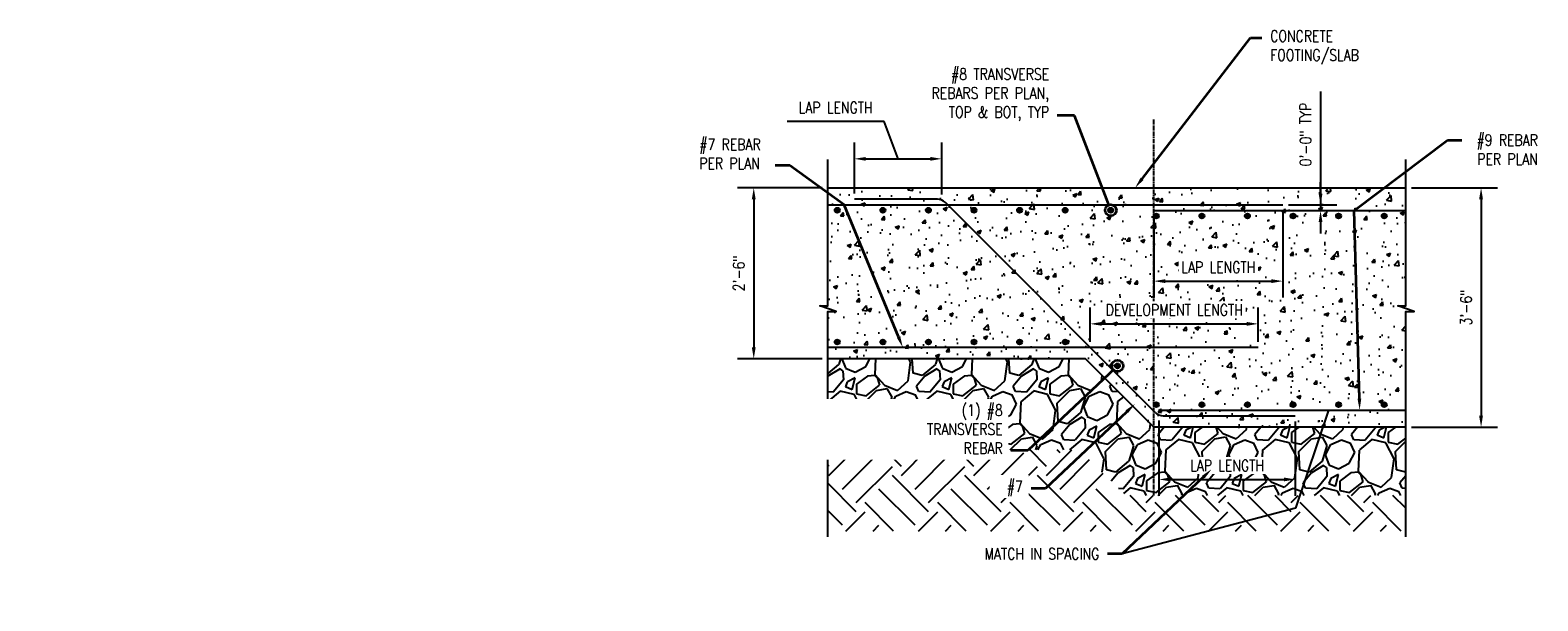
# Model space of a CAD drawing. Header units: inches. Extents: x -807 to 1010, y -1035 to -30.
# Tile 3 of 56: x -159 to 106, y -631 to -531. Entities that reach past the tile are written whole.
import ezdxf
from ezdxf import colors
from ezdxf.entities.mleader import LeaderData, LeaderLine
from ezdxf.math import Vec2, Vec3

# ---------------------------------------------------------------- set-up
doc = ezdxf.new("R2010")
doc.units = ezdxf.units.IN
doc.header["$MEASUREMENT"] = 0
doc.header["$PDMODE"] = 2
doc.linetypes.add('CENTER2', pattern=[1.125, 0.75, -0.125, 0.125, -0.125])
doc.layers.get('Defpoints').update_dxf_attribs({"color": 243})
for name, color, linetype in [('A-FLOR', 173, 'Continuous'), ('S-ANNO-DIMS', 1, 'Continuous'), ('S-DETL-MEDM', 3, 'Continuous'), ('S-EARTH', 8, 'Continuous'), ('S-FLOR-FTPT', 4, 'Continuous'), ('S-GRVL', 8, 'Continuous')]:
    doc.layers.add(name, color=color, linetype=linetype)
doc.layers.add('S-ANNO-NOTE', color=2, linetype='Continuous', lineweight=35)
doc.layers.add('S-ANNO-SYMB', color=2, linetype='Continuous', lineweight=25)
doc.styles.add('Annotative', font='romans.shx', dxfattribs={"width": 0.8, "height": 0.125})
doc.dimstyles.new('Annotative', dxfattribs={"dimscale": 0, "dimtxt": 0.125, "dimasz": 0.125, "dimexe": 0.179688, "dimexo": 0.0625, "dimgap": 0.09, "dimtad": 1, "dimdec": 3, "dimzin": 3, "dimdsep": 46, "dimlunit": 4, "dimtxsty": 'Annotative', "dimcen": 0.09, "dimclrd": 1, "dimclre": 1, "dimclrt": 2, "dimazin": 2, "dimtfac": 1, "dimtdec": 3, "dimtmove": 1, "dimatfit": 3, "dimfxl": 1, "dimtfill": 1, "dimfrac": 2, "dimtolj": 1, "dimtzin": 0, "dimarcsym": 0})

# ---------------------------------------------------------------- blocks, each defined once
blk = doc.blocks.new('*D64')
at = {"layer": 'Defpoints', "color": 0, "transparency": 16777216}
for p in [(82.67, -558.91), (82.67, -600.91), (95.9, -600.91)]:
    blk.add_point(p, dxfattribs=at)
at = {"layer": 'S-ANNO-DIMS', "color": 1, "lineweight": -2, "transparency": 16777216}
for p, q in [((83.67, -558.91), (98.77, -558.91)), ((95.9, -560.91), (95.9, -598.91)), ((83.67, -600.91), (98.77, -600.91))]:
    blk.add_line(p, q, dxfattribs=at)
at = {"layer": 'S-ANNO-DIMS', "color": 1, "transparency": 16777216}
for points in [[(95.56, -560.91), (96.23, -560.91), (95.9, -558.91)], [(95.56, -598.91), (96.23, -598.91), (95.9, -600.91)]]:
    blk.add_solid(points, dxfattribs=at)
at = {"layer": 'S-ANNO-DIMS', "color": 2, "transparency": 16777216, "insert": (93.27, -579.91), "char_height": 2, "attachment_point": 5, "rotation": 90, "style": 'Annotative', "bg_fill": 3, "box_fill_scale": 1.25, "bg_fill_color": 256, "bg_fill_true_color": 13158600, "bg_fill_transparency": 0}
blk.add_mtext('\\A1;3\'-6"', dxfattribs=at)
blk = doc.blocks.new('*D65')
at = {"layer": 'Defpoints', "color": 0, "transparency": 16777216}
for p in [(61.09, -561.91), (61.09, -562.91), (67.73, -562.91)]:
    blk.add_point(p, dxfattribs=at)
at = {"layer": 'S-ANNO-DIMS', "color": 1, "lineweight": -2, "transparency": 16777216}
for p, q in [((67.73, -542.01), (67.73, -561.91)), ((67.73, -559.91), (67.73, -557.91)), ((62.09, -561.91), (70.6, -561.91)), ((62.09, -562.91), (70.6, -562.91)), ((67.73, -561.91), (67.73, -562.91)), ((67.73, -561.91), (67.73, -562.91)), ((67.73, -564.91), (67.73, -566.91))]:
    blk.add_line(p, q, dxfattribs=at)
at = {"layer": 'S-ANNO-DIMS', "color": 1, "transparency": 16777216}
for points in [[(67.39, -559.91), (68.06, -559.91), (67.73, -561.91)], [(67.39, -564.91), (68.06, -564.91), (67.73, -562.91)]]:
    blk.add_solid(points, dxfattribs=at)
at = {"layer": 'S-ANNO-DIMS', "color": 2, "transparency": 16777216, "insert": (65.09, -549.55), "char_height": 2, "attachment_point": 5, "rotation": 90, "style": 'Annotative', "bg_fill": 3, "box_fill_scale": 1.25, "bg_fill_color": 256, "bg_fill_true_color": 13158600, "bg_fill_transparency": 0}
blk.add_mtext('\\A1;0\'-0" TYP', dxfattribs=at)
blk = doc.blocks.new('*D66')
at = {"layer": 'Defpoints', "color": 0, "transparency": 16777216}
for p in [(38.46, -562.91), (61.09, -561.91), (61.09, -575.28)]:
    blk.add_point(p, dxfattribs=at)
at = {"layer": 'S-ANNO-DIMS', "color": 1, "lineweight": -2, "transparency": 16777216}
for p, q in [((61.09, -562.91), (61.09, -578.16)), ((38.46, -563.91), (38.46, -578.16)), ((40.46, -575.28), (59.09, -575.28))]:
    blk.add_line(p, q, dxfattribs=at)
at = {"layer": 'S-ANNO-DIMS', "color": 1, "transparency": 16777216}
for points in [[(40.46, -574.95), (40.46, -575.62), (38.46, -575.28)], [(59.09, -574.95), (59.09, -575.62), (61.09, -575.28)]]:
    blk.add_solid(points, dxfattribs=at)
at = {"layer": 'S-ANNO-DIMS', "color": 2, "transparency": 16777216, "insert": (49.78, -572.84), "char_height": 2, "attachment_point": 5, "style": 'Annotative', "bg_fill": 3, "box_fill_scale": 1.25, "bg_fill_color": 256, "bg_fill_true_color": 13158600, "bg_fill_transparency": 0}
blk.add_mtext('\\A1;LAP LENGTH', dxfattribs=at)
blk = doc.blocks.new('*D67')
at = {"layer": 'Defpoints', "color": 0, "transparency": 16777216}
for p in [(27.29, -586.91), (56.78, -586.91)]:
    blk.add_point(p, dxfattribs=at)
at = {"layer": 'S-ANNO-DIMS', "color": 1, "lineweight": -2, "transparency": 16777216}
for p, q in [((27.29, -585.91), (27.29, -579.91)), ((56.78, -585.91), (56.78, -579.91)), ((29.29, -582.78), (54.78, -582.78))]:
    blk.add_line(p, q, dxfattribs=at)
at = {"layer": 'S-ANNO-DIMS', "color": 1, "transparency": 16777216}
for points in [[(29.29, -582.45), (29.29, -583.11), (27.29, -582.78)], [(54.78, -582.45), (54.78, -583.11), (56.78, -582.78)]]:
    blk.add_solid(points, dxfattribs=at)
at = {"layer": 'S-ANNO-DIMS', "color": 2, "transparency": 16777216, "insert": (42.04, -580.34), "char_height": 2, "attachment_point": 5, "style": 'Annotative', "bg_fill": 3, "box_fill_scale": 1.25, "bg_fill_color": 256, "bg_fill_true_color": 13158600, "bg_fill_transparency": 0}
blk.add_mtext('\\A1;DEVELOPMENT LENGTH', dxfattribs=at)
at = {"layer": 'Defpoints', "color": 0, "transparency": 16777216}
blk.add_point((56.78, -582.78), dxfattribs=at)
blk = doc.blocks.new('*D68')
at = {"layer": 'Defpoints', "color": 0, "transparency": 16777216}
for p in [(39.35, -598.76), (63.29, -598.91), (63.29, -610.09)]:
    blk.add_point(p, dxfattribs=at)
at = {"layer": 'S-ANNO-DIMS', "color": 1, "lineweight": -2, "transparency": 16777216}
for p, q in [((39.35, -599.76), (39.35, -612.96)), ((63.29, -599.91), (63.29, -612.96)), ((41.35, -610.09), (61.29, -610.09))]:
    blk.add_line(p, q, dxfattribs=at)
at = {"layer": 'S-ANNO-DIMS', "color": 1, "transparency": 16777216}
for points in [[(41.35, -609.75), (41.35, -610.42), (39.35, -610.09)], [(61.29, -609.75), (61.29, -610.42), (63.29, -610.09)]]:
    blk.add_solid(points, dxfattribs=at)
at = {"layer": 'S-ANNO-DIMS', "color": 2, "transparency": 16777216, "insert": (51.32, -607.65), "char_height": 2, "attachment_point": 5, "style": 'Annotative', "bg_fill": 3, "box_fill_scale": 1.25, "bg_fill_color": 256, "bg_fill_true_color": 13158600, "bg_fill_transparency": 0}
blk.add_mtext('\\A1;LAP LENGTH', dxfattribs=at)
blk = doc.blocks.new('*D69')
at = {"layer": 'Defpoints', "color": 0, "transparency": 16777216}
for p in [(1.23, -553.82), (-14.1, -560.91), (1.23, -561.06)]:
    blk.add_point(p, dxfattribs=at)
at = {"layer": 'S-ANNO-DIMS', "color": 1, "lineweight": -2, "transparency": 16777216}
for p, q in [((-8.87, -547.27), (-25.92, -547.27)), ((-6.44, -553.82), (-8.87, -547.27)), ((-14.1, -559.91), (-14.1, -550.94)), ((1.23, -560.06), (1.23, -550.94)), ((-12.1, -553.82), (-0.77, -553.82))]:
    blk.add_line(p, q, dxfattribs=at)
at = {"layer": 'S-ANNO-DIMS', "color": 1, "transparency": 16777216}
for points in [[(-12.1, -553.49), (-12.1, -554.15), (-14.1, -553.82)], [(-0.77, -553.49), (-0.77, -554.15), (1.23, -553.82)]]:
    blk.add_solid(points, dxfattribs=at)
at = {"layer": 'S-ANNO-DIMS', "color": 2, "transparency": 16777216, "insert": (-17.39, -544.83), "char_height": 2, "attachment_point": 5, "style": 'Annotative', "bg_fill": 3, "box_fill_scale": 1.25, "bg_fill_color": 256, "bg_fill_true_color": 13158600, "bg_fill_transparency": 0}
blk.add_mtext('\\A1;LAP LENGTH', dxfattribs=at)
blk = doc.blocks.new('*D70')
at = {"layer": 'Defpoints', "color": 0, "transparency": 16777216}
for p in [(-18.77, -558.91), (-31.76, -588.91), (-18.77, -588.91)]:
    blk.add_point(p, dxfattribs=at)
at = {"layer": 'S-ANNO-DIMS', "color": 1, "lineweight": -2, "transparency": 16777216}
for p, q in [((-19.77, -558.91), (-34.64, -558.91)), ((-31.76, -560.91), (-31.76, -586.91)), ((-19.77, -588.91), (-34.64, -588.91))]:
    blk.add_line(p, q, dxfattribs=at)
at = {"layer": 'S-ANNO-DIMS', "color": 1, "transparency": 16777216}
for points in [[(-32.1, -560.91), (-31.43, -560.91), (-31.76, -558.91)], [(-32.1, -586.91), (-31.43, -586.91), (-31.76, -588.91)]]:
    blk.add_solid(points, dxfattribs=at)
at = {"layer": 'S-ANNO-DIMS', "color": 2, "transparency": 16777216, "insert": (-34.39, -573.91), "char_height": 2, "attachment_point": 5, "rotation": 90, "style": 'Annotative', "bg_fill": 3, "box_fill_scale": 1.25, "bg_fill_color": 256, "bg_fill_true_color": 13158600, "bg_fill_transparency": 0}
blk.add_mtext('\\A1;2\'-6"', dxfattribs=at)
blk = doc.blocks.new('_DotBlank')
at = {"color": 0, "linetype": 'ByBlock', "lineweight": -2}
blk.add_line((-0.5, 0), (-1, 0), dxfattribs=at)
blk.add_circle((0, 0), 0.5, dxfattribs=at)

msp = doc.modelspace()

# ---------------------------------------------------------------- hatches: boundary and pattern name
at = {"layer": 'A-FLOR'}
h = msp.add_hatch(dxfattribs=at)
h.set_pattern_fill('AR-CONC', color=8, style=0)
h.set_pattern_definition([(50, (-573.829, 276.792), (7.172602, -0.62752), [0.75, -8.25]), (355, (-573.829, 276.792), (-1.387513, 7.52192), [0.6, -6.6]), (100.45144, (-573.2315, 276.74), (5.78509, 6.8944), [0.6374, -7.01142]), (46.1842, (-573.829, 278.792), (10.67241, -1.65519), [1.125, -12.375]), (96.6356, (-572.94, 278.654), (9.34662, 9.74119), [0.9561, -10.51714]), (351.1842, (-573.829, 278.792), (9.34662, 9.74119), [0.9, -9.9]), (21, (-572.829, 278.292), (5.96907, -4.02619), [0.75, -8.25]), (326, (-572.829, 278.292), (2.433153, 7.2515), [0.6, -6.6]), (71.45144, (-572.332, 277.957), (8.402224, 3.22531), [0.6374, -7.01142]), (37.5, (-573.8292, 276.7923), (0.1215986, 3.3289385), [0, -6.52, 0, -6.7, 0, -6.625]), (7.5, (-573.8292, 276.7923), (2.630695, 3.944117), [0, -3.82, 0, -6.37, 0, -2.525]), (327.5, (-576.0592, 276.7923), (5.3382244, -0.225549), [0, -2.5, 0, -7.8, 0, -10.35]), (317.5, (-577.059, 276.7923), (5.831862, 1.00105), [0, -3.25, 0, -5.18, 0, -7.35])])
h.paths.add_polyline_path([(-18.77337, -558.90844), (-18.77337, -579.61574), (-20.1511, -579.61574), (-17.30116, -580.59773), (-18.77337, -580.59773), (-18.77337, -588.90844), (26.46192, -588.90844), (30.46192, -592.90844), (38.46192, -600.90844), (82.66574, -600.90844), (82.66574, -580.59773), (84.13795, -580.59773), (81.28801, -579.61574), (82.66574, -579.61574), (82.66574, -558.90844)])
at = {"layer": 'S-DETL-MEDM'}
h = msp.add_hatch(color=256, dxfattribs=at)
h.dxf.hatch_style = 1
edge = h.paths.add_edge_path()
edge.add_arc((-17.10058, -562.84594), 0.4375, 0, 360)
h = msp.add_hatch(color=256, dxfattribs=at)
h.dxf.hatch_style = 1
edge = h.paths.add_edge_path()
edge.add_arc((-9.10058, -562.84594), 0.4375, 0, 360)
h = msp.add_hatch(color=256, dxfattribs=at)
h.dxf.hatch_style = 1
edge = h.paths.add_edge_path()
edge.add_arc((-1.10058, -562.84594), 0.4375, 0, 360)
h = msp.add_hatch(color=256, dxfattribs=at)
h.dxf.hatch_style = 1
edge = h.paths.add_edge_path()
edge.add_arc((6.89942, -562.84594), 0.4375, 0, 360)
h = msp.add_hatch(color=256, dxfattribs=at)
h.dxf.hatch_style = 1
edge = h.paths.add_edge_path()
edge.add_arc((14.89942, -562.84594), 0.4375, 0, 360)
h = msp.add_hatch(color=256, dxfattribs=at)
h.dxf.hatch_style = 1
edge = h.paths.add_edge_path()
edge.add_arc((22.89942, -562.84594), 0.4375, 0, 360)
h = msp.add_hatch(color=256, dxfattribs=at)
h.dxf.hatch_style = 1
edge = h.paths.add_edge_path()
edge.add_arc((30.89942, -562.84594), 0.4375, 0, 360)
h = msp.add_hatch(color=256, dxfattribs=at)
h.dxf.hatch_style = 1
edge = h.paths.add_edge_path()
edge.add_arc((38.89942, -563.84594), 0.4375, 0, 360)
h = msp.add_hatch(color=256, dxfattribs=at)
h.dxf.hatch_style = 1
edge = h.paths.add_edge_path()
edge.add_arc((46.89942, -563.84594), 0.4375, 0, 360)
h = msp.add_hatch(color=256, dxfattribs=at)
h.dxf.hatch_style = 1
edge = h.paths.add_edge_path()
edge.add_arc((54.89942, -563.84594), 0.4375, 0, 360)
h = msp.add_hatch(color=256, dxfattribs=at)
h.dxf.hatch_style = 1
edge = h.paths.add_edge_path()
edge.add_arc((62.89942, -563.84594), 0.4375, 0, 360)
h = msp.add_hatch(color=256, dxfattribs=at)
h.dxf.hatch_style = 1
edge = h.paths.add_edge_path()
edge.add_arc((70.89942, -563.84594), 0.4375, 0, 360)
h = msp.add_hatch(color=256, dxfattribs=at)
h.dxf.hatch_style = 1
edge = h.paths.add_edge_path()
edge.add_arc((78.89942, -563.84594), 0.4375, 0, 360)
h = msp.add_hatch(color=256, dxfattribs=at)
h.dxf.hatch_style = 1
edge = h.paths.add_edge_path()
edge.add_arc((-9.10058, -585.97094), 0.4375, 0, 360, ccw=False)
h = msp.add_hatch(color=256, dxfattribs=at)
h.dxf.hatch_style = 1
edge = h.paths.add_edge_path()
edge.add_arc((-1.10058, -585.97094), 0.4375, 0, 360, ccw=False)
h = msp.add_hatch(color=256, dxfattribs=at)
h.dxf.hatch_style = 1
edge = h.paths.add_edge_path()
edge.add_arc((6.89942, -585.97094), 0.4375, 0, 360, ccw=False)
h = msp.add_hatch(color=256, dxfattribs=at)
h.dxf.hatch_style = 1
edge = h.paths.add_edge_path()
edge.add_arc((14.89942, -585.97094), 0.4375, 0, 360, ccw=False)
h = msp.add_hatch(color=256, dxfattribs=at)
h.dxf.hatch_style = 1
edge = h.paths.add_edge_path()
edge.add_arc((22.89942, -585.97094), 0.4375, 0, 360, ccw=False)
h = msp.add_hatch(color=256, dxfattribs=at)
h.dxf.hatch_style = 1
edge = h.paths.add_edge_path()
edge.add_arc((32.07987, -590.15139), 0.4375, 0, 360, ccw=False)
h = msp.add_hatch(color=256, dxfattribs=at)
h.dxf.hatch_style = 1
edge = h.paths.add_edge_path()
edge.add_arc((38.89942, -596.97094), 0.4375, 0, 360, ccw=False)
h = msp.add_hatch(color=256, dxfattribs=at)
h.dxf.hatch_style = 1
edge = h.paths.add_edge_path()
edge.add_arc((46.89942, -596.97094), 0.4375, 0, 360, ccw=False)
h = msp.add_hatch(color=256, dxfattribs=at)
h.dxf.hatch_style = 1
edge = h.paths.add_edge_path()
edge.add_arc((54.89942, -596.97094), 0.4375, 0, 360, ccw=False)
h = msp.add_hatch(color=256, dxfattribs=at)
h.dxf.hatch_style = 1
edge = h.paths.add_edge_path()
edge.add_arc((62.89942, -596.97094), 0.4375, 0, 360, ccw=False)
h = msp.add_hatch(color=256, dxfattribs=at)
h.dxf.hatch_style = 1
edge = h.paths.add_edge_path()
edge.add_arc((70.89942, -596.97094), 0.4375, 0, 360, ccw=False)
h = msp.add_hatch(color=256, dxfattribs=at)
h.dxf.hatch_style = 1
edge = h.paths.add_edge_path()
edge.add_arc((78.89942, -596.97094), 0.4375, 0, 360, ccw=False)
at = {"layer": 'S-EARTH'}
h = msp.add_hatch(dxfattribs=at)
h.set_pattern_fill('EARTH', color=256, scale=36, angle=45)
h.set_pattern_definition([(45, (-573.829, 276.792), (0, 12.72792), [9, -9]), (45, (-576.216, 279.179), (0, 12.72792), [9, -9]), (45, (-578.602, 281.565), (0, 12.72792), [9, -9]), (135, (-578.602, 283.156), (-12.72792, 2e-15), [9, -9]), (135, (-576.216, 285.543), (-12.72792, 2e-15), [9, -9]), (135, (-573.829, 287.929), (-12.72792, 2e-15), [9, -9])])
h.paths.add_polyline_path([(-18.77337, -604.90844), (-18.77337, -619.14465), (82.66574, -619.14465), (82.66574, -612.90844), (33.49136, -612.90844), (25.49136, -604.90844)])
at = {"layer": 'S-GRVL'}
h = msp.add_hatch(dxfattribs=at)
h.set_pattern_fill('GRAVEL', color=256, scale=12, angle=45)
h.set_pattern_definition([(273.01279, (-576.2051, 291.387), (8.4852814, -144.24978336), [1.61443, -159.82906]), (229.96974, (-576.12025, 289.7748), (93.33809512, 110.30865787), [2.77042, -274.2711]), (177.51045, (-577.90216, 287.65345), (178.19090886, -8.48528137), [1.95346, -193.39239]), (312.27369, (-579.0901, 282.2229), (-161.2203461, 178.19090886), [2.52286, -249.7627]), (337.833654, (-577.39305, 280.3561), (-144.24978336, 59.39696962), [2.47386, -244.91248]), (42.27369, (-575.102, 279.42273), (-178.19090886, -161.2203461), [2.52286, -249.7627]), (82.69424, (-573.23526, 281.1198), (-25.45584412, -195.1614716), [3.33635, -330.29818]), (117.25533, (-572.811, 284.42905), (-127.27922061, 246.07315985), [3.14986, -311.83586]), (166.429566, (-574.2535, 287.2292), (-178.19090886, 42.42640687), [2.5314, -250.60888]), (220.23636, (-576.7142, 287.8232), (101.8233765, 84.8528137), [2.88998, -141.60915]), (267.397438, (-578.9204, 285.9564), (-8.48528137, -195.16147161), [3.73738, -370.0005]), (183.81407, (-570.6048, 290.5384), (-110.3086579, -8.4852814), [1.27561, -126.28614]), (216.469234, (-571.8776, 290.4536), (127.2792206, 93.33809512), [2.42684, -240.25814]), (270, (-573.829, 289.011), (8.48528, -8.48528), [1.69705, -15.27351]), (248.19859, (-575.4414, 289.4354), (25.4558441, 59.3969696), [0.9139, -90.47538]), (336.8014, (-575.7808, 288.5868), (-33.9411255, 16.9705627), [1.29244, -63.32954]), (75.96376, (-574.593, 288.0777), (8.4852814, 42.426407), [2.09915, -67.87227]), (206.56505, (-574.0838, 290.114), (25.455844, 8.485281), [1.51789, -36.42944]), (61.38954, (-580.7023, 283.6654), (59.3969696, 110.30865787), [2.1264, -210.51414]), (115.34618, (-579.6841, 285.5321), (59.3969696, -127.2792206), [1.78393, -176.60889]), (338.19859, (-575.7808, 291.8112), (-59.3969696, 25.4558441), [1.82778, -89.5615]), (28.61046, (-574.0838, 291.1324), (-110.30865787, -59.3969696), [2.1264, -210.51414]), (24.44395, (-575.4414, 278.4045), (-59.3969696, -25.4558441), [2.05056, -100.47748]), (339.77514, (-573.5747, 279.253), (-135.764502, 50.91168825), [1.71814, -170.09572]), (111.80141, (-567.2107, 283.4108), (-25.4558441, 59.3969696), [1.82778, -89.5615]), (62.354025, (-567.8895, 285.1079), (-76.36753237, -144.24978336), [2.01157, -199.14508]), (114.44395, (-571.3685, 279.253), (25.4558441, -59.3969696), [1.02528, -101.50276]), (146.30993, (-567.7198, 282.9017), (-42.426407, 25.455844), [0.61188, -60.57635]), (210.96376, (-568.229, 283.241), (33.9411255, 16.970563), [2.47386, -47.00341]), (231.009006, (-570.35026, 281.9683), (76.36753237, 93.3380951), [2.2926, -226.96708]), (348.69007, (-573.8292, 287.314), (-25.455844, 8.485281), [1.73066, -41.53595]), (38.157227, (-572.13217, 286.97463), (161.22034611, 127.27922061), [3.02153, -299.13075]), (105.9454, (-569.7563, 288.8414), (25.4558441, -93.3380951), [1.23547, -122.31209]), (135, (-570.096, 290.029), (-16.97056, 2e-15), [0.72, -11.28]), (165.25644, (-570.7745, 282.0532), (93.3380951, -25.4558441), [1.66709, -165.04224]), (93.01279, (-572.3867, 282.4774), (-8.4852814, 144.24978336), [3.22886, -158.21462]), (45, (-572.556, 285.702), (0, 16.97056), [3.12, -8.88]), (10.30485, (-570.35026, 287.908), (144.24978336, 25.4558441), [1.89737, -187.83929]), (299.0546, (-568.4835, 288.2474), (25.4558441, -42.4264069), [1.74722, -85.6141]), (252.645975, (-567.63497, 286.72007), (-76.36753237, -246.07315985), [2.84478, -281.63369]), (220.42608, (-568.4835, 284.0048), (-118.79393924, -101.8233765), [3.00959, -297.94888])])
h.paths.add_polyline_path([(-18.77337, -588.90844), (-18.77337, -604.90844), (25.49136, -604.90844), (33.49136, -612.90844), (82.66574, -612.90844), (82.66574, -600.90844), (38.46192, -600.90844), (26.46192, -588.90844)])

# ---------------------------------------------------------------- linework, layer by layer
at = {"layer": 'S-DETL-MEDM'}
for p, q in [((0.46192, -560.90844), (-14.1041, -560.90844)), ((-18.77337, -561.90844), (61.09247, -561.90844)), ((38.70456, -598.32266), (1.87614, -561.49423)), ((38.46192, -562.90844), (82.66574, -562.90844)), ((56.78112, -586.90844), (-18.77337, -586.90844)), ((39.29035, -597.90844), (82.66574, -597.90844)), ((40.11878, -598.90844), (63.29035, -598.90844))]:
    msp.add_line(p, q, dxfattribs=at)
for centre in [(-17.10058, -562.84594), (-9.10058, -562.84594), (-1.10058, -562.84594), (6.89942, -562.84594), (14.89942, -562.84594), (22.89942, -562.84594), (30.89942, -562.84594), (38.89942, -563.84594), (46.89942, -563.84594), (54.89942, -563.84594), (62.89942, -563.84594), (70.89942, -563.84594), (78.89942, -563.84594), (-9.10058, -585.97094), (-1.10058, -585.97094), (6.89942, -585.97094), (14.89942, -585.97094), (22.89942, -585.97094), (32.07987, -590.15139), (38.89942, -596.97094), (46.89942, -596.97094), (54.89942, -596.97094), (62.89942, -596.97094), (70.89942, -596.97094), (78.89942, -596.97094)]:
    msp.add_circle(centre, 0.4375, dxfattribs=at)
for centre, start, end in [((0.46192, -562.90844), 45, 90), ((40.11878, -596.90844), 225, 270)]:
    msp.add_arc(centre, 2, start, end, dxfattribs=at)
at = {"layer": 'S-FLOR-FTPT', "color": 8, "linetype": 'CENTER2'}
msp.add_line((38.46192, -612.90844), (38.46192, -546.90844), dxfattribs=at)
at = {"layer": 'S-FLOR-FTPT'}
msp.add_line((-18.77337, -558.90844), (82.66574, -558.90844), dxfattribs=at)
for points in [[(-18.77337, -620.17578), (-18.77337, -580.59773), (-17.30116, -580.59773), (-20.1511, -579.61574), (-18.77337, -579.61574), (-18.77337, -553.9061)], [(82.66574, -620.17578), (82.66574, -580.59773), (84.13795, -580.59773), (81.28801, -579.61574), (82.66574, -579.61574), (82.66574, -553.9061)], [(82.66574, -600.90844), (38.46192, -600.90844), (26.46192, -588.90844), (-18.77337, -588.90844)]]:
    msp.add_lwpolyline(points, dxfattribs=at)

# ---------------------------------------------------------------- leaders
at = {"layer": 'S-ANNO-NOTE', "lineweight": -3}
ml = msp.add_multileader_mtext('Standard', dxfattribs=at)
ml.set_content('CONCRETE\\PFOOTING/SLAB', color=256, style='Annotative')
ml.set_leader_properties(color=1, linetype='ByLayer', lineweight=-1)
ml.build(insert=Vec2(0, 0))
ml.multileader.update_dxf_attribs({"text_right_attachment_type": 3, "dogleg_length": 0.125, "arrow_head_size": 2, "scale": 16})
ctx = ml.context
ctx.base_point, ctx.scale, ctx.char_height, ctx.arrow_head_size, ctx.landing_gap_size, ctx.plane_origin = Vec3(57.44427, -532.60242), 16, 2, 2, 1.44, Vec3(11.2297, -547.16913)
ctx.right_attachment = 3
notes = []
notes.append((ctx, [(1, (1, 1, 0), (55.44427, -532.60242), (1, 0), 2, [(1, [(35.18556, -558.90844)], 0, [])])]))
ctx.mtext.insert, ctx.mtext.flow_direction = Vec3(58.88427, -531.26909), 5
ml = msp.add_multileader_mtext('Standard', dxfattribs=at)
ml.set_content('#9 REBAR\\PPER PLAN', color=256, style='Annotative')
ml.set_leader_properties(color=1, linetype='ByLayer', lineweight=-1)
ml.build(insert=Vec2(0, 0))
ml.multileader.update_dxf_attribs({"text_right_attachment_type": 3, "dogleg_length": 0.125, "arrow_head_size": 2, "scale": 16})
ctx = ml.context
ctx.base_point, ctx.scale, ctx.char_height, ctx.arrow_head_size, ctx.landing_gap_size, ctx.plane_origin = Vec3(92.5394, -550.53445), 16, 2, 2, 1.44, Vec3(59.92746, -571.1233)
ctx.right_attachment, ctx.text_align_type = 3, 2
notes.append((ctx, [(1, (1, 1, 0), (89.99461, -550.53445), (1, 0), 2.54479, [(5, [(74.593, -597.90844), (73.6461, -562.90844)], 0, [])])]))
ctx.mtext.insert, ctx.mtext.alignment, ctx.mtext.flow_direction = Vec3(105.86512, -549.53445), 3, 5
for ctx, leaders in notes:
    for number, flags, end, landing, length, lines in leaders:
        leader = LeaderData()
        leader.index, (leader.has_last_leader_line, leader.has_dogleg_vector, leader.attachment_direction) = number, flags
        leader.last_leader_point, leader.dogleg_vector, leader.dogleg_length = Vec3(end), Vec3(landing), length
        for number, points, colour, breaks in lines:
            line = LeaderLine()
            line.index, line.vertices, line.color, line.breaks = number, Vec3.list(points), colors.encode_raw_color(colour), breaks
            leader.lines.append(line)
        ctx.leaders.append(leader)

# ---------------------------------------------------------------- next in the draw order: dimensions: what is measured, and where the dimension line sits
at = {"layer": 'S-ANNO-DIMS'}
dim = msp.add_linear_dim(base=(1.22729, -553.8197), p1=(-14.1041, -560.90844), p2=(1.22729, -561.06068), text='LAP LENGTH', dimstyle='Annotative', override={"dimpost": '\\X'}, dxfattribs=at)
dim.commit()
dim.dimension.update_dxf_attribs({"geometry": '*D69', "text_midpoint": (-10.3054, -547.26986), "dimtype": 160})
dim = msp.add_linear_dim(base=(67.72528, -562.90844), p1=(61.09247, -561.90844), p2=(61.09247, -562.90844), angle=90, text='0\'-0" TYP', dimstyle='Annotative', override={"dimpost": '\\X'}, dxfattribs=at)
dim.commit()
dim.dimension.update_dxf_attribs({"geometry": '*D65', "text_midpoint": (66.70611, -549.54857), "dimtype": 160})
dim = msp.add_linear_dim(base=(95.89589, -600.90844), p1=(82.66574, -558.90844), p2=(82.66574, -600.90844), angle=270, dimstyle='Annotative', override={"dimpost": '\\X'}, dxfattribs=at)
dim.commit()
dim.dimension.update_dxf_attribs({"geometry": '*D64', "text_midpoint": (93.26541, -579.90844)})
dim = msp.add_linear_dim(base=(63.29035, -610.08563), p1=(39.35341, -598.7562), p2=(63.29035, -598.90844), text='LAP LENGTH', dimstyle='Annotative', override={"dimpost": '\\X'}, dxfattribs=at)
dim.commit()
dim.dimension.update_dxf_attribs({"geometry": '*D68', "text_midpoint": (51.32188, -607.64563)})

# ---------------------------------------------------------------- next in the draw order: dimensions: what is measured, and where the dimension line sits
dim = msp.add_linear_dim(base=(-31.76371, -588.90844), p1=(-18.77337, -558.90844), p2=(-18.77337, -588.90844), angle=270, dimstyle='Annotative', override={"dimpost": '\\X'}, dxfattribs=at)
dim.commit()
dim.dimension.update_dxf_attribs({"geometry": '*D70', "text_midpoint": (-34.39418, -573.90844)})
dim = msp.add_linear_dim(base=(61.09247, -575.28371), p1=(38.46192, -562.90844), p2=(61.09247, -561.90844), text='LAP LENGTH', dimstyle='Annotative', override={"dimpost": '\\X'}, dxfattribs=at)
dim.commit()
dim.dimension.update_dxf_attribs({"geometry": '*D66', "text_midpoint": (49.7772, -572.84371)})

# ---------------------------------------------------------------- next in the draw order: hatches: boundary and pattern name
at = {"layer": 'S-DETL-MEDM'}
h = msp.add_hatch(color=256, dxfattribs=at)
h.dxf.hatch_style = 1
edge = h.paths.add_edge_path()
edge.add_arc((-17.10058, -585.97094), 0.4375, 0, 360, ccw=False)

# ---------------------------------------------------------------- next in the draw order: linework, layer by layer
msp.add_circle((-17.10058, -585.97094), 0.4375, dxfattribs=at)

# ---------------------------------------------------------------- next in the draw order: dimensions: what is measured, and where the dimension line sits
at = {"layer": 'S-ANNO-DIMS'}
dim = msp.add_linear_dim(base=(56.78112, -582.78044), p1=(27.29035, -586.90844), p2=(56.78112, -586.90844), text='DEVELOPMENT LENGTH', dimstyle='Annotative', override={"dimpost": '\\X'}, dxfattribs=at)
dim.commit()
dim.dimension.update_dxf_attribs({"geometry": '*D67', "text_midpoint": (42.03573, -580.34044)})

# ---------------------------------------------------------------- next in the draw order: leaders
at = {"layer": 'S-ANNO-NOTE', "lineweight": -3}
ml = msp.add_multileader_mtext('Standard', dxfattribs=at)
ml.set_content('\\A1;\\pxi-3,l4,t4;#8 TRANSVERSE\\PREBARS PER PLAN,\\PTOP & BOT, TYP', color=256, style='Annotative')
ml.set_leader_properties(color=1, linetype='ByLayer', lineweight=-1)
ml.set_arrow_properties(name='DOTBLANK')
ml.build(insert=Vec2(0, 0))
ml.multileader.update_dxf_attribs({"text_right_attachment_type": 3, "dogleg_length": 0.125, "arrow_head_size": 2, "scale": 16})
ctx = ml.context
ctx.base_point, ctx.scale, ctx.char_height, ctx.arrow_head_size, ctx.landing_gap_size, ctx.plane_origin = Vec3(-4.44163, -539.14609), 16, 2, 2, 1.44, Vec3(7.15198, -480.39477)
ctx.right_attachment, ctx.text_align_type = 3, 2
notes = []
notes.append((ctx, [(1, (1, 1, 0), (24.51854, -546.19371), (-1, 0), 2.99445, [(1, [(30.89942, -562.84594)], 0, [])])]))
ctx.mtext.insert, ctx.mtext.width, ctx.mtext.alignment, ctx.mtext.flow_direction = Vec3(20.08409, -537.95561), 43.038049, 3, 5
ml = msp.add_multileader_mtext('Standard', dxfattribs=at)
ml.set_content('#7 REBAR\\PPER PLAN', color=256, style='Annotative')
ml.set_leader_properties(color=1, linetype='ByLayer', lineweight=-1)
ml.build(insert=Vec2(0, 0))
ml.multileader.update_dxf_attribs({"text_right_attachment_type": 3, "dogleg_length": 0.125, "arrow_head_size": 2, "scale": 16})
ctx = ml.context
ctx.base_point, ctx.scale, ctx.char_height, ctx.arrow_head_size, ctx.landing_gap_size, ctx.plane_origin = Vec3(-42.75699, -551.28668), 16, 2, 2, 1.44, Vec3(-5.69955, -571.1233)
ctx.right_attachment = 3
notes.append((ctx, [(1, (1, 1, 0), (-25.44649, -555.00097), (-1, 0), 2.54479, [(5, [(-5.60134, -586.90844), (-15.89832, -561.90844)], 0, [])])]))
ctx.mtext.insert, ctx.mtext.flow_direction = Vec3(-41.31699, -550.28668), 5
ml = msp.add_multileader_mtext('Standard', dxfattribs=at)
ml.set_content('\\A1;\\pxi-3,l4,t4;(1) #8\\PTRANSVERSE\\PREBAR', color=256, style='Annotative')
ml.set_leader_properties(color=1, linetype='ByLayer', lineweight=-1)
ml.set_arrow_properties(name='DOTBLANK')
ml.build(insert=Vec2(0, 0))
ml.multileader.update_dxf_attribs({"text_right_attachment_type": 3, "dogleg_length": 0.125, "arrow_head_size": 2, "scale": 16})
ctx = ml.context
ctx.base_point, ctx.scale, ctx.char_height, ctx.arrow_head_size, ctx.landing_gap_size, ctx.plane_origin = Vec3(-4.05829, -597.94586), 16, 2, 2, 1.44, Vec3(-0.99802, -539.19454)
ctx.right_attachment, ctx.text_align_type = 3, 2
notes.append((ctx, [(1, (1, 1, 0), (16.36855, -604.99348), (-1, 0), 2.99445, [(1, [(32.07987, -590.15139)], 0, [])])]))
ctx.mtext.insert, ctx.mtext.width, ctx.mtext.alignment, ctx.mtext.flow_direction = Vec3(11.93409, -596.94586), 14.8631716, 3, 5
ctx.mtext.has_bg_fill, ctx.mtext.bg_color, ctx.mtext.bg_scale_factor, ctx.mtext.bg_transparency, ctx.mtext.use_window_bg_color = 1, -1027028792, 1.5, 0, 1
for ctx, leaders in notes:
    for number, flags, end, landing, length, lines in leaders:
        leader = LeaderData()
        leader.index, (leader.has_last_leader_line, leader.has_dogleg_vector, leader.attachment_direction) = number, flags
        leader.last_leader_point, leader.dogleg_vector, leader.dogleg_length = Vec3(end), Vec3(landing), length
        for number, points, colour, breaks in lines:
            line = LeaderLine()
            line.index, line.vertices, line.color, line.breaks = number, Vec3.list(points), colors.encode_raw_color(colour), breaks
            leader.lines.append(line)
        ctx.leaders.append(leader)

# ---------------------------------------------------------------- next in the draw order: leaders
ml = msp.add_multileader_mtext('Standard', dxfattribs=at)
ml.set_content('\\A1;\\pxi-3,l4,t4;#7', color=256, style='Annotative')
ml.set_leader_properties(color=1, linetype='ByLayer', lineweight=-1)
ml.build(insert=Vec2(0, 0))
ml.multileader.update_dxf_attribs({"text_right_attachment_type": 3, "dogleg_length": 0.15905, "arrow_head_size": 2, "scale": 16})
ctx = ml.context
ctx.base_point, ctx.scale, ctx.char_height, ctx.arrow_head_size, ctx.landing_gap_size, ctx.plane_origin = Vec3(11.36192, -611.66386), 16, 2, 2, 1.44, Vec3(2.08682, -545.86492)
ctx.text_align_type = 2
notes = []
notes.append((ctx, [(1, (1, 1, 0), (19.45338, -611.66386), (-1, 0), 2.54479, [(1, [(35.16471, -596.82177)], 0, [])])]))
ctx.mtext.insert, ctx.mtext.alignment, ctx.mtext.flow_direction = Vec3(15.46859, -610.33053), 3, 5
ctx.mtext.has_bg_fill, ctx.mtext.bg_color, ctx.mtext.bg_scale_factor, ctx.mtext.bg_transparency, ctx.mtext.use_window_bg_color = 1, -1027028792, 1.5, 0, 1
for ctx, leaders in notes:
    for number, flags, end, landing, length, lines in leaders:
        leader = LeaderData()
        leader.index, (leader.has_last_leader_line, leader.has_dogleg_vector, leader.attachment_direction) = number, flags
        leader.last_leader_point, leader.dogleg_vector, leader.dogleg_length = Vec3(end), Vec3(landing), length
        for number, points, colour, breaks in lines:
            line = LeaderLine()
            line.index, line.vertices, line.color, line.breaks = number, Vec3.list(points), colors.encode_raw_color(colour), breaks
            leader.lines.append(line)
        ctx.leaders.append(leader)

# ---------------------------------------------------------------- next in the draw order: leaders
ml = msp.add_multileader_mtext('Standard', dxfattribs=at)
ml.set_content('\\A1;\\pxi-3,l4,t4;MATCH IN SPACING', color=256, style='Annotative')
ml.set_leader_properties(color=1, linetype='ByLayer', lineweight=-1)
ml.build(insert=Vec2(0, 0))
ml.multileader.update_dxf_attribs({"text_right_attachment_type": 3, "dogleg_length": 0.15905, "arrow_head_size": 2, "scale": 16})
ctx = ml.context
ctx.base_point, ctx.scale, ctx.char_height, ctx.arrow_head_size, ctx.landing_gap_size, ctx.plane_origin = Vec3(4.83274, -623.1454), 16, 2, 2, 1.44, Vec3(15.51954, -557.34647)
ctx.text_align_type = 2
notes = []
notes.append((ctx, [(1, (1, 1, 0), (32.88611, -623.1454), (-1, 0), 2.54479, [(1, [(48.59743, -608.30331)], 0, [])])]))
ctx.mtext.insert, ctx.mtext.alignment, ctx.mtext.flow_direction = Vec3(28.90131, -622.1454), 3, 5
ctx.mtext.has_bg_fill, ctx.mtext.bg_color, ctx.mtext.bg_scale_factor, ctx.mtext.bg_transparency, ctx.mtext.use_window_bg_color = 1, -1027028792, 1.5, 0, 1
for ctx, leaders in notes:
    for number, flags, end, landing, length, lines in leaders:
        leader = LeaderData()
        leader.index, (leader.has_last_leader_line, leader.has_dogleg_vector, leader.attachment_direction) = number, flags
        leader.last_leader_point, leader.dogleg_vector, leader.dogleg_length = Vec3(end), Vec3(landing), length
        for number, points, colour, breaks in lines:
            line = LeaderLine()
            line.index, line.vertices, line.color, line.breaks = number, Vec3.list(points), colors.encode_raw_color(colour), breaks
            leader.lines.append(line)
        ctx.leaders.append(leader)

# ---------------------------------------------------------------- next in the draw order: leaders
at = {"layer": 'S-ANNO-SYMB'}
msp.add_leader([(69.13762, -597.90844), (63.34311, -615.12271), (32.88611, -623.1454)], dimstyle='Annotative', override={"dimscale": 0, "dimgap": 0.09, "dimtad": 0}, dxfattribs=at)

doc.saveas('drawing.dxf')
